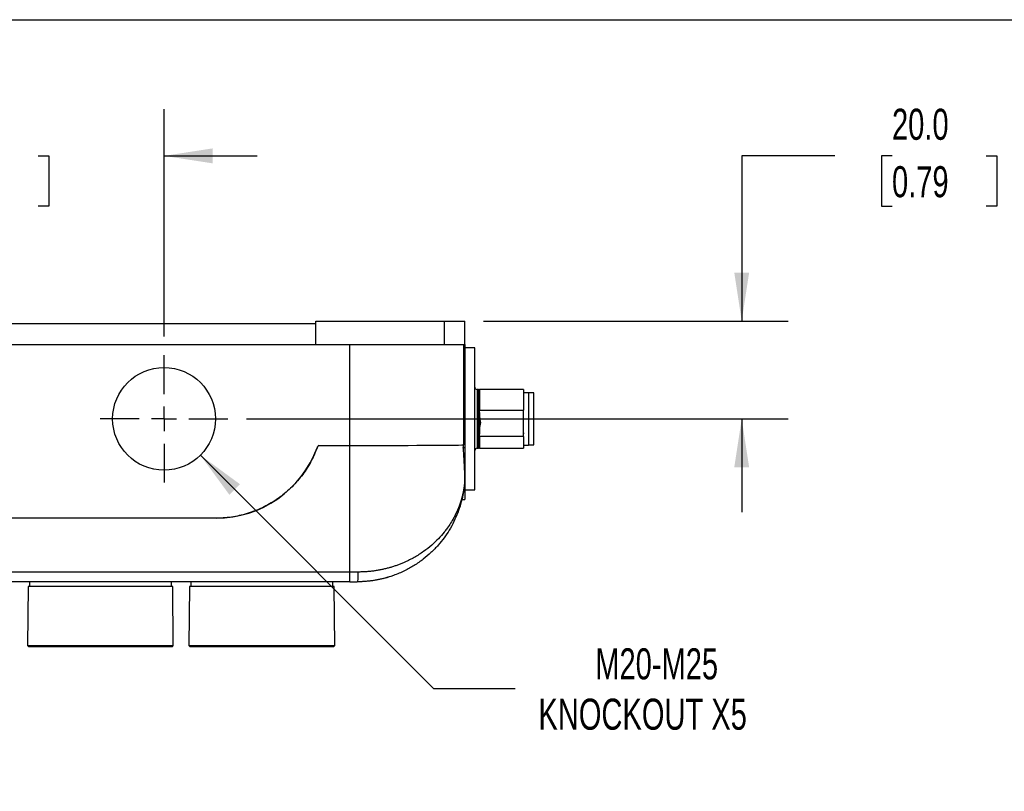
# Model space of a CAD drawing. Header units: millimetres. Extents: x 19 to 819, y 19 to 629.
# Tile 15 of 31: x 164 to 365, y 471 to 629. Entities that reach past the tile are written whole.
import ezdxf

# ---------------------------------------------------------------- set-up
doc = ezdxf.new("R2010")
doc.units = ezdxf.units.MM
doc.header["$LTSCALE"] = 3
doc.linetypes.add('SLD-Center', pattern=[19.05, 15.24, -1.27, 1.27, -1.27])
doc.linetypes.add('SLD-Solid', pattern=[0])
doc.layers.add('CENTER', color=40, linetype='SLD-Center')
doc.layers.add('DIMENSIONS', color=140, linetype='SLD-Solid', lineweight=25)
doc.layers.add('TEXT', color=140, linetype='SLD-Solid', lineweight=25)
doc.styles.add('SLDTEXTSTYLE0', font='TXT', dxfattribs={"width": 0.7})
doc.dimstyles.new('SLDDIMSTYLE3', dxfattribs={"dimtxt": 6.474023, "dimasz": 9.906, "dimexe": 0, "dimexo": 0.0625, "dimgap": 1.618506, "dimtad": 0, "dimtih": 1, "dimtoh": 1, "dimrnd": 1e-09, "dimzin": 4, "dimdsep": 46, "dimtxsty": 'SLDTEXTSTYLE0', "dimsah": 1, "dimcen": 0.09, "dimadec": 0, "dimazin": 1, "dimtfac": 1, "dimtmove": 0, "dimatfit": 0, "dimfxl": 0, "dimfrac": 2, "dimtolj": 1, "dimtzin": 12, "dimarcsym": 0})
doc.dimstyles.new('SLDDIMSTYLE6', dxfattribs={"dimtxt": 6.474023, "dimasz": 9.906, "dimexe": 0, "dimexo": 0.0625, "dimgap": 1.618506, "dimtad": 0, "dimtih": 1, "dimtoh": 1, "dimrnd": 1e-09, "dimzin": 12, "dimdsep": 46, "dimtxsty": 'SLDTEXTSTYLE0', "dimsah": 1, "dimcen": 0, "dimadec": 0, "dimazin": 3, "dimtfac": 1, "dimtofl": 0, "dimtmove": 0, "dimatfit": 3, "dimfxl": 0, "dimfrac": 2, "dimtolj": 1, "dimtzin": 12, "dimarcsym": 0})

# ---------------------------------------------------------------- blocks, each defined once
blk = doc.blocks.new('_D_16')
at = {"layer": 'DIMENSIONS'}
for p, q in [((127.4, 563.91), (127.4, 610.34)), ((193.4, 563.91), (193.4, 610.34)), ((127.4, 600.81), (108.35, 600.81)), ((148.43, 600.81), (146.26, 600.81)), ((146.26, 600.81), (146.26, 590.52)), ((167.67, 600.81), (169.84, 600.81)), ((169.84, 600.81), (169.84, 590.52)), ((193.4, 600.81), (212.45, 600.81)), ((146.26, 590.52), (148.43, 590.52)), ((169.84, 590.52), (167.67, 590.52))]:
    blk.add_line(p, q, dxfattribs=at)
for points in [[(127.4, 600.81), (117.5, 602.34), (117.5, 599.29)], [(193.4, 600.81), (203.31, 599.29), (203.31, 602.34)]]:
    blk.add_solid(points, dxfattribs=at)
at = {"layer": 'DIMENSIONS', "char_height": 6.35, "attachment_point": 1, "style": 'SLDTEXTSTYLE0'}
for s, insert in [('66.0', (148.43, 610.45)), ('2.60', (148.43, 598.71))]:
    blk.add_mtext(s, dxfattribs=dict(at, insert=insert))
blk = doc.blocks.new('_D_17')
at = {"layer": 'DIMENSIONS'}
for p, q in [((330.52, 600.81), (311.47, 600.81)), ((311.47, 600.81), (311.47, 567.06)), ((342.19, 600.81), (340.02, 600.81)), ((340.02, 600.81), (340.02, 590.52)), ((361.43, 600.81), (363.6, 600.81)), ((363.6, 600.81), (363.6, 590.52)), ((340.02, 590.52), (342.19, 590.52)), ((363.6, 590.52), (361.43, 590.52)), ((258.71, 567.06), (321, 567.06)), ((210.25, 547.06), (321, 547.06)), ((311.47, 547.06), (311.47, 528.01))]:
    blk.add_line(p, q, dxfattribs=at)
for points in [[(311.47, 567.06), (312.99, 576.97), (309.95, 576.97)], [(311.47, 547.06), (309.95, 537.16), (312.99, 537.16)]]:
    blk.add_solid(points, dxfattribs=at)
at = {"layer": 'DIMENSIONS', "char_height": 6.35, "attachment_point": 1, "style": 'SLDTEXTSTYLE0'}
for s, insert in [('20.0', (342.19, 610.45)), ('0.79', (342.19, 598.71))]:
    blk.add_mtext(s, dxfattribs=dict(at, insert=insert))
blk = doc.blocks.new('_D_18')
at = {"layer": 'DIMENSIONS'}
for p, q in [((200.83, 539.64), (248.49, 491.97)), ((248.49, 491.97), (265.16, 491.97))]:
    blk.add_line(p, q, dxfattribs=at)
blk.add_solid([(200.83, 539.64), (206.75, 531.55), (208.91, 533.71)], dxfattribs=at)
at = {"layer": 'DIMENSIONS', "char_height": 6.35, "attachment_point": 1, "style": 'SLDTEXTSTYLE0'}
for s, insert in [('M20-M25', (281.54, 500.16)), ('KNOCKOUT X5', (269.92, 489.87))]:
    blk.add_mtext(s, dxfattribs=dict(at, insert=insert))
blk = doc.blocks.new('SW_CENTERMARKSYMBOL_15')
at = {"layer": 'CENTER', "color": 0}
for p, q in [((0, 5.08), (0, 13.04)), ((0, 0), (0, 2.54)), ((-5.08, 0), (-13.04, 0)), ((0, 0), (-2.54, 0)), ((0, 0), (0, -2.54)), ((0, 0), (2.54, 0)), ((5.08, 0), (13.04, 0)), ((0, -5.08), (0, -13.04))]:
    blk.add_line(p, q, dxfattribs=at)

msp = doc.modelspace()

# ---------------------------------------------------------------- linework, layer by layer
for p, q in [((96.402, 566.561), (224.402, 566.561)), ((224.402, 562.261), (224.402, 567.061)), ((224.402, 567.061), (250.702, 567.061)), ((250.702, 562.261), (250.702, 567.061)), ((250.702, 567.061), (254.902, 567.061)), ((254.902, 562.261), (254.902, 567.061)), ((96.402, 562.261), (224.402, 562.261)), ((224.402, 562.261), (250.702, 562.261)), ((231.402, 541.624), (231.402, 562.261)), ((250.702, 562.261), (254.902, 562.261)), ((254.691, 541.739), (254.691, 562.261)), ((254.902, 562.261), (254.902, 541.228)), ((256.902, 561.561), (254.902, 561.561)), ((256.902, 532.561), (256.902, 561.561)), ((257.702, 553.061), (257.402, 553.061)), ((257.402, 553.061), (257.402, 552.975)), ((257.402, 552.975), (257.402, 541.061)), ((257.702, 552.975), (257.702, 553.061)), ((257.702, 541.061), (257.702, 552.975)), ((266.902, 553.061), (257.902, 553.061)), ((257.902, 553.061), (257.902, 548.834)), ((266.902, 553.061), (266.902, 548.834)), ((267.902, 552.411), (266.902, 552.411)), ((267.902, 552.411), (267.902, 541.711)), ((268.952, 552.361), (267.902, 552.361)), ((268.952, 552.285), (268.952, 552.361)), ((268.952, 541.761), (268.952, 552.285)), ((266.997, 550.012), (266.952, 550.018)), ((257.902, 548.834), (266.902, 548.834)), ((257.902, 548.365), (257.902, 548.834)), ((266.902, 546.157), (266.902, 548.834)), ((266.902, 543.48), (266.902, 546.157)), ((257.902, 543.48), (257.902, 543.949)), ((266.902, 543.48), (257.902, 543.48)), ((257.902, 543.48), (257.902, 541.061)), ((266.902, 543.48), (266.902, 541.061)), ((266.952, 544.105), (266.98, 544.108)), ((225.056, 541.624), (231.402, 541.624)), ((231.402, 515.75), (231.402, 541.624)), ((266.902, 541.711), (267.902, 541.711)), ((267.902, 541.761), (268.952, 541.761)), ((254.567, 541.228), (254.902, 541.228)), ((254.902, 541.228), (254.902, 530.561)), ((257.402, 541.061), (257.702, 541.061)), ((257.902, 541.061), (266.902, 541.061)), ((254.86, 534.446), (254.867, 535.61)), ((254.902, 532.561), (256.902, 532.561)), ((254.274, 530.561), (254.902, 530.561)), ((204.268, 526.761), (116.537, 526.761)), ((231.402, 515.75), (89.402, 515.75)), ((233.043, 515.75), (231.402, 515.75)), ((231.402, 513.761), (231.402, 515.75)), ((231.402, 513.761), (89.402, 513.761)), ((165.902, 513.761), (165.902, 512.761)), ((194.902, 512.761), (194.902, 513.761)), ((198.902, 513.761), (198.902, 512.761)), ((227.902, 512.761), (227.902, 513.761)), ((165.609, 512.761), (165.504, 500.761)), ((195.196, 512.761), (165.609, 512.761)), ((195.301, 500.761), (195.196, 512.761)), ((198.609, 512.761), (198.504, 500.761)), ((228.196, 512.761), (198.609, 512.761)), ((228.301, 500.761), (228.196, 512.761)), ((165.504, 500.761), (165.702, 500.561)), ((165.504, 500.761), (195.301, 500.761)), ((165.702, 500.561), (195.102, 500.561)), ((195.102, 500.561), (195.301, 500.761)), ((198.504, 500.761), (198.702, 500.561)), ((198.504, 500.761), (228.301, 500.761)), ((198.702, 500.561), (228.102, 500.561)), ((228.102, 500.561), (228.301, 500.761))]:
    msp.add_line(p, q)
msp.add_circle((193.402, 547.061), 10.5)
for centre, radius, start, end in [((257.402, 553.561), 0.5, 180, 270), ((257.702, 552.861), 0.2, 0, 90), ((204.038, 548.761), 22, 270, 339.81954), ((225.533, 540.861), 0.9, 149.99958, 159.81954), ((257.402, 540.561), 0.5, 90, 180), ((257.702, 541.261), 0.2, 270, 360), ((252.86, 534.458), 2, 356.26303, 359.66667)]:
    msp.add_arc(centre, radius, start, end)
msp.add_ellipse((231.402, 541.761), major_axis=(23.619, 0), ratio=0.0058178, start_param=4.712389, end_param=6.1156559)
for points in [[(257.902, 548.365), (257.902, 546.851), (257.902, 545.26), (257.902, 543.949)], [(231.402, 513.761), (231.904, 513.761), (232.402, 513.761), (232.902, 513.761)]]:
    msp.add_open_spline(points, degree=3)
for points, knots in [([(257.902, 547.612), (257.902, 547.367), (257.932, 547.123), (258.008, 546.638), (258.055, 546.398), (258.102, 546.157)], [0, 0, 0, 0, 0.5, 0.5, 1, 1, 1, 1]), ([(257.902, 544.702), (257.902, 544.947), (257.932, 545.191), (258.008, 545.676), (258.055, 545.916), (258.102, 546.157)], [0, 0, 0, 0, 0.5, 0.5, 1, 1, 1, 1]), ([(225.056, 541.624), (224.971, 541.571), (224.896, 541.505), (224.771, 541.35), (224.722, 541.265), (224.688, 541.171)], [0, 0, 0, 0, 0.5, 0.5, 1, 1, 1, 1]), ([(254.415, 541.761), (254.451, 541.761), (254.484, 541.711), (254.536, 541.525), (254.556, 541.389), (254.567, 541.228)], [0, 0, 0, 0, 0.5, 0.5, 1, 1, 1, 1]), ([(224.688, 541.171), (224.305, 540.129), (223.846, 539.122), (222.776, 537.179), (222.169, 536.251), (221.158, 534.932), (220.803, 534.504), (220.065, 533.679), (219.681, 533.281), (218.882, 532.514), (218.467, 532.144), (217.613, 531.439), (217.173, 531.103), (215.816, 530.146), (214.861, 529.574), (212.881, 528.585), (211.85, 528.164), (209.744, 527.484), (208.661, 527.223), (206.479, 526.868), (205.378, 526.773), (204.268, 526.761)], [0, 0, 0, 0, 0.125, 0.125, 0.25, 0.25, 0.3125, 0.3125, 0.375, 0.375, 0.4375, 0.4375, 0.5, 0.5, 0.625, 0.625, 0.75, 0.75, 0.875, 0.875, 1, 1, 1, 1]), ([(254.867, 535.61), (254.871, 536.42), (254.832, 537.295), (254.717, 539.168), (254.641, 540.165), (254.567, 541.228)], [0, 0, 0, 0, 0.5, 0.5, 1, 1, 1, 1]), ([(254.856, 534.328), (254.856, 534.327), (254.856, 534.325), (254.855, 534.313), (254.853, 534.294), (254.852, 534.267), (254.849, 534.233), (254.845, 534.169), (254.837, 534.057), (254.819, 533.842), (254.789, 533.522), (254.742, 533.094), (254.675, 532.59), (254.584, 532.015), (254.454, 531.321), (254.274, 530.515), (253.962, 529.345), (253.255, 527.239), (251.863, 524.38), (249.893, 521.676), (248.022, 519.734), (246.38, 518.328), (244.578, 517.069), (242.544, 515.94), (240.359, 515.016), (238.546, 514.476), (237.272, 514.196), (236.55, 514.062), (235.824, 513.952), (235.095, 513.867), (234.365, 513.806), (233.634, 513.769), (233.146, 513.764), (232.902, 513.761)], [0, 0, 0, 0, 0.0022416, 0.0045504, 0.0069404, 0.0094243, 0.0120135, 0.0147181, 0.0217022, 0.0297214, 0.0435557, 0.0601458, 0.0778971, 0.0983518, 0.1215173, 0.1511616, 0.1830887, 0.2447266, 0.3743292, 0.4925727, 0.5570527, 0.6176714, 0.6821659, 0.7437316, 0.8089919, 0.871321, 0.8900455, 0.9086331, 0.9270973, 0.945452, 0.9637111, 0.981889, 1, 1, 1, 1]), ([(254.86, 534.446), (254.86, 534.445), (254.86, 534.444), (254.859, 534.429), (254.857, 534.408), (254.855, 534.38), (254.852, 534.345), (254.849, 534.305), (254.846, 534.261), (254.842, 534.213), (254.838, 534.162), (254.833, 534.108), (254.828, 534.051), (254.822, 533.993), (254.816, 533.933), (254.81, 533.872), (254.804, 533.81), (254.797, 533.747), (254.79, 533.683), (254.782, 533.619), (254.775, 533.553), (254.767, 533.487), (254.758, 533.42), (254.75, 533.353), (254.741, 533.285), (254.731, 533.217), (254.722, 533.149), (254.712, 533.08), (254.701, 533.011), (254.691, 532.942), (254.68, 532.872), (254.669, 532.803), (254.657, 532.733), (254.645, 532.663), (254.633, 532.593), (254.621, 532.523), (254.608, 532.452), (254.595, 532.382), (254.582, 532.311), (254.568, 532.24), (254.554, 532.169), (254.54, 532.098), (254.525, 532.027), (254.51, 531.956), (254.495, 531.885), (254.48, 531.813), (254.464, 531.742), (254.448, 531.671), (254.431, 531.599), (254.415, 531.528), (254.398, 531.456), (254.38, 531.385), (254.363, 531.313), (254.345, 531.241), (254.327, 531.17), (254.308, 531.098), (254.289, 531.027), (254.27, 530.955), (254.251, 530.884), (254.231, 530.812), (254.211, 530.741), (254.191, 530.669), (254.17, 530.598), (254.149, 530.526), (254.128, 530.455), (254.106, 530.384), (254.085, 530.312), (254.063, 530.241), (254.04, 530.169), (254.017, 530.098), (253.994, 530.027), (253.971, 529.955), (253.947, 529.884), (253.923, 529.813), (253.899, 529.742), (253.874, 529.671), (253.849, 529.599), (253.824, 529.528), (253.799, 529.457), (253.773, 529.386), (253.747, 529.315), (253.72, 529.244), (253.693, 529.173), (253.666, 529.102), (253.639, 529.031), (253.611, 528.96), (253.583, 528.889), (253.555, 528.819), (253.526, 528.748), (253.497, 528.677), (253.467, 528.606), (253.438, 528.536), (253.408, 528.465), (253.378, 528.395), (253.347, 528.324), (253.316, 528.254), (253.285, 528.183), (253.253, 528.113), (253.221, 528.043), (253.189, 527.972), (253.157, 527.902), (253.124, 527.832), (253.091, 527.762), (253.057, 527.692), (253.023, 527.622), (252.989, 527.552), (252.955, 527.482), (252.92, 527.412), (252.885, 527.342), (252.849, 527.272), (252.813, 527.203), (252.777, 527.133), (252.741, 527.064), (252.704, 526.994), (252.667, 526.925), (252.629, 526.855), (252.592, 526.786), (252.554, 526.717), (252.515, 526.648), (252.476, 526.579), (252.256, 526.19), (251.828, 525.487), (251.222, 524.62), (250.463, 523.638), (249.509, 522.546), (248.121, 521.214), (246.758, 520.139), (245.524, 519.313), (244.567, 518.742), (243.611, 518.232), (242.751, 517.824), (241.988, 517.496), (241.316, 517.233), (240.629, 516.987), (239.925, 516.761), (239.206, 516.555), (238.472, 516.37), (237.725, 516.208), (236.966, 516.07), (236.196, 515.955), (235.417, 515.864), (234.631, 515.799), (233.839, 515.758), (233.308, 515.752), (233.043, 515.75)], [0, 0, 0, 0, 0.0028574, 0.0057044, 0.0085483, 0.0113923, 0.0142356, 0.0170742, 0.0199021, 0.0227188, 0.0255278, 0.0283315, 0.0311313, 0.0339277, 0.0367204, 0.0395091, 0.0422942, 0.0450763, 0.0478559, 0.0506334, 0.0534091, 0.0561832, 0.0589561, 0.0617278, 0.0644985, 0.0672683, 0.0700373, 0.0728055, 0.0755729, 0.0783396, 0.0811056, 0.083871, 0.0866358, 0.0894001, 0.0921638, 0.0949272, 0.0976901, 0.1004526, 0.1032148, 0.1059767, 0.1087383, 0.1114996, 0.1142607, 0.1170216, 0.1197823, 0.1225428, 0.1253033, 0.1280636, 0.1308238, 0.1335839, 0.136344, 0.139104, 0.141864, 0.144624, 0.147384, 0.150144, 0.152904, 0.1556639, 0.1584239, 0.1611838, 0.1639438, 0.1667037, 0.1694637, 0.1722236, 0.1749835, 0.1777434, 0.1805033, 0.1832632, 0.1860231, 0.1887829, 0.1915428, 0.1943027, 0.1970626, 0.1998224, 0.2025823, 0.2053422, 0.2081021, 0.210862, 0.2136219, 0.2163818, 0.2191417, 0.2219017, 0.2246616, 0.2274216, 0.2301817, 0.2329417, 0.2357018, 0.2384619, 0.2412221, 0.2439823, 0.2467426, 0.2495029, 0.2522632, 0.2550237, 0.2577842, 0.2605447, 0.2633054, 0.2660661, 0.2688269, 0.2715878, 0.2743488, 0.2771099, 0.2798711, 0.2826325, 0.2853939, 0.2881555, 0.2909172, 0.2936791, 0.2964411, 0.2992032, 0.3019656, 0.3047281, 0.3074907, 0.3102536, 0.3130166, 0.3157799, 0.3185433, 0.321307, 0.3240709, 0.326835, 0.3295994, 0.3707641, 0.4120206, 0.4371288, 0.4948213, 0.5539165, 0.6195126, 0.6531841, 0.6853399, 0.7160074, 0.745186, 0.7646656, 0.7841719, 0.8036997, 0.8232467, 0.8428138, 0.8624055, 0.8820227, 0.9016594, 0.9213101, 0.9409708, 0.9606392, 0.980315, 1, 1, 1, 1]), ([(233.043, 515.75), (233.043, 515.303), (233.017, 514.26), (232.944, 513.761), (232.902, 513.761)], [0, 0, 0, 0, 0.4285714, 1, 1, 1, 1]), ([(237.866, 514.336), (237.671, 514.29), (237.121, 514.16), (236.291, 514.006), (235.714, 513.947), (235.601, 513.936)], [0, 0, 0, 0, 0.3069585, 0.8649447, 1, 1, 1, 1]), ([(239.396, 514.742), (239.41, 514.746), (239.464, 514.762), (239.096, 514.652), (238.622, 514.507), (238.193, 514.41), (238.118, 514.393)], [0, 0, 0, 0, 0.1350354, 0.5231206, 0.9165455, 1, 1, 1, 1])]:
    msp.add_open_spline(points, degree=3, knots=knots)
at = {"layer": 'TEXT'}
msp.add_line((19.05, 628.65), (819.15, 628.65), dxfattribs=at)

# ---------------------------------------------------------------- block references
at = {"layer": 'CENTER'}
msp.add_blockref('SW_CENTERMARKSYMBOL_15', (193.402, 547.061), dxfattribs=at)

# ---------------------------------------------------------------- dimensions: what is measured, and where the dimension line sits
at = {"layer": 'DIMENSIONS'}
dim = msp.add_linear_dim(base=(193.402, 600.812), p1=(127.402, 560.101), p2=(193.402, 560.101), dimstyle='SLDDIMSTYLE3', dxfattribs=at)
dim.commit()
dim.dimension.update_dxf_attribs({"geometry": '_D_16', "text_midpoint": (158.05, 600.812), "dimtype": 160})
dim = msp.add_linear_dim(base=(311.471, 547.061), p1=(254.902, 567.061), p2=(206.442, 547.061), angle=90, dimstyle='SLDDIMSTYLE3', dxfattribs=at)
dim.commit()
dim.dimension.update_dxf_attribs({"geometry": '_D_17', "text_midpoint": (311.471, 600.812), "dimtype": 160})
dim = msp.add_diameter_dim_2p(p1=(185.978, 554.486), p2=(200.827, 539.637), text='M20-M25\\PKNOCKOUT X5', dimstyle='SLDDIMSTYLE6', override={"dimpost": '<>'}, dxfattribs=at)
dim.commit()
dim.dimension.update_dxf_attribs({"geometry": '_D_18', "text_midpoint": (301.372, 491.973), "dimtype": 163})

doc.saveas('drawing.dxf')
